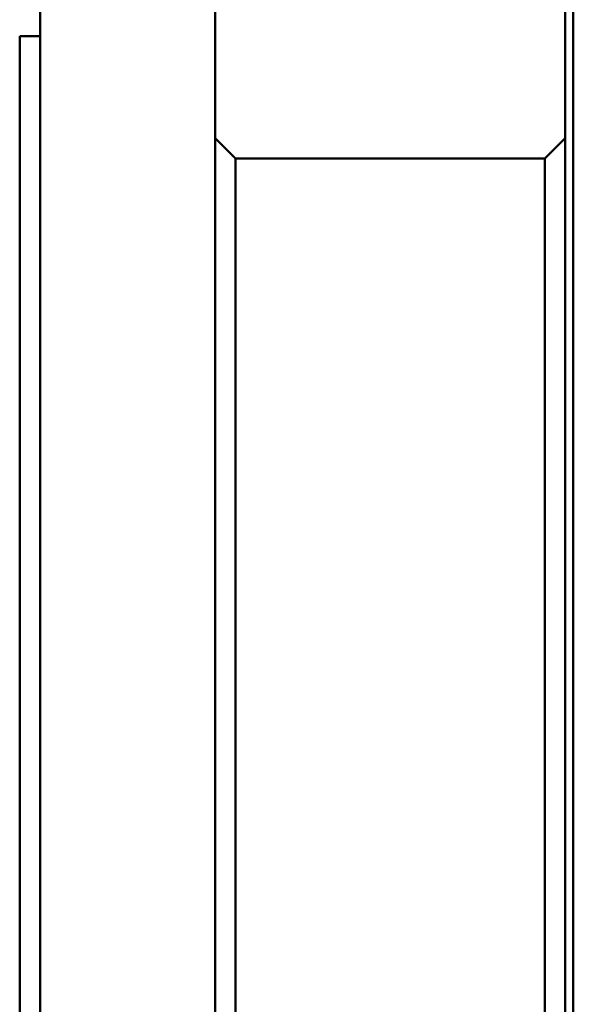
# Model space of a CAD drawing. Header units: millimetres. Extents: x 265 to 865, y 11 to 825.
# Tile 2 of 12: x 265 to 401, y 418 to 660. Entities that reach past the tile are written whole.
import ezdxf

# ---------------------------------------------------------------- set-up
doc = ezdxf.new("R2010")
doc.units = ezdxf.units.MM
doc.layers.add('Visible (ISO)', color=7, linetype='Continuous', lineweight=50)

msp = doc.modelspace()

# ---------------------------------------------------------------- linework, layer by layer
at = {"layer": 'Visible (ISO)'}
for p, q in [((269.79, 11.09), (269.79, 711.09)), ((312.79, 11.09), (312.79, 711.09)), ((398.79, 35.09), (398.79, 687.09)), ((400.79, 33.09), (400.79, 689.09)), ((264.79, 66.09), (264.79, 656.09)), ((264.79, 656.09), (269.79, 656.09)), ((317.79, 626.09), (312.79, 631.09)), ((393.79, 626.09), (398.79, 631.09)), ((317.79, 96.09), (317.79, 626.09)), ((317.79, 626.09), (393.79, 626.09)), ((393.79, 96.09), (393.79, 626.09))]:
    msp.add_line(p, q, dxfattribs=at)

doc.saveas('drawing.dxf')
